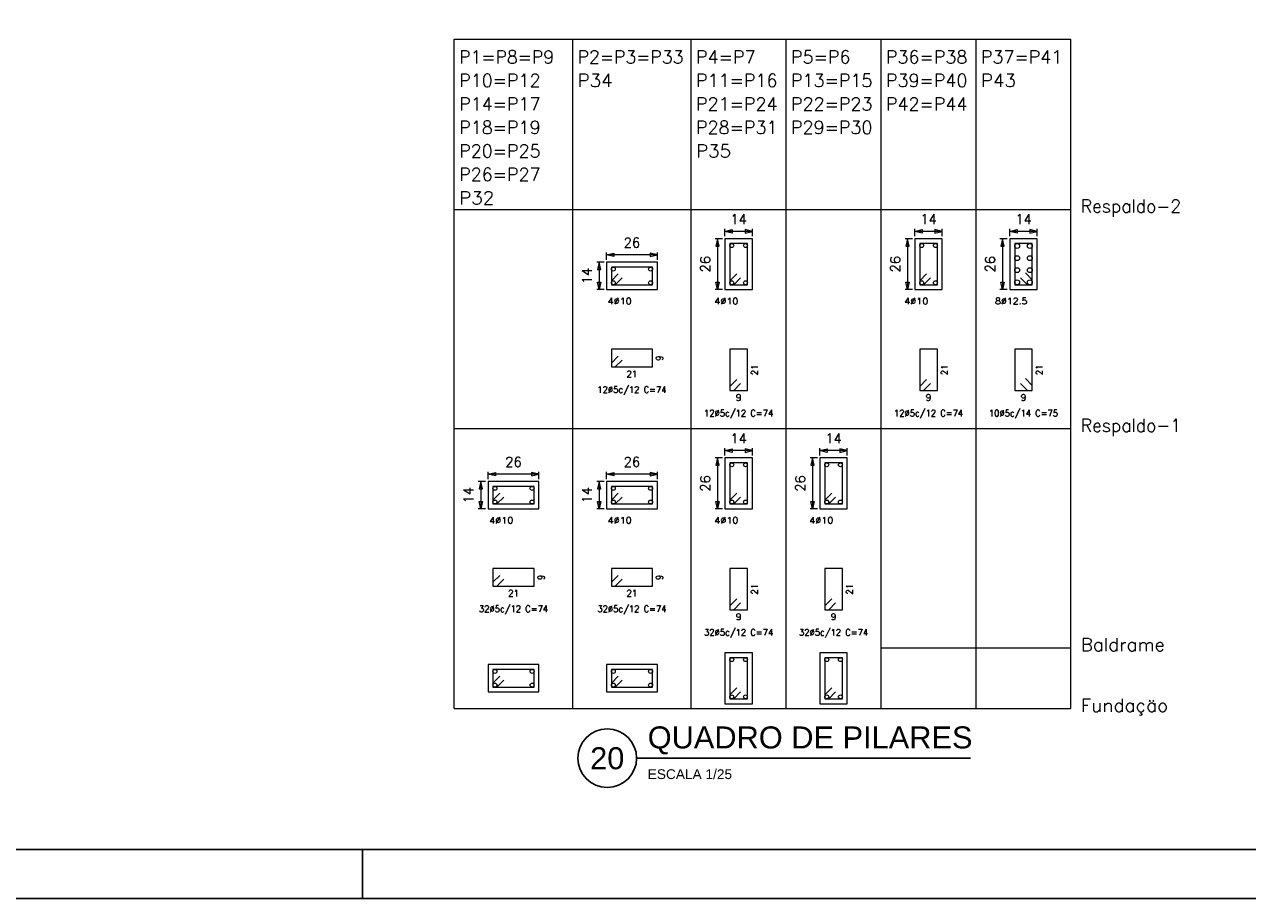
# Model space of a CAD drawing. Header units: millimetres. Extents: x -80 to 444, y 0 to 170.
# Tile 46 of 133: x 130 to 155, y 0 to 18. Entities that reach past the tile are written whole.
import ezdxf
from ezdxf.enums import TextEntityAlignment as Align

# ---------------------------------------------------------------- set-up
doc = ezdxf.new("R2010")
doc.units = ezdxf.units.MM
for name, color, linetype, lineweight in [('ARM_LONGITUDINAL', 3, 'Continuous', 0), ('ARM_TRANSVERSAL', 2, 'Continuous', 0), ('QUAD_LINHAS', 7, 'Continuous', 9), ('REF_REFERENCIAS', 8, 'Continuous', 15), ('SEC_BARRAS', 3, 'Continuous', 9), ('SEC_COTAS', 4, 'Continuous', 0), ('SEC_DIM_PILAR', 4, 'Continuous', 9), ('SEC_ESTRIBO', 2, 'Continuous', 9), ('SEC_SECAO', 1, 'Continuous', 9)]:
    doc.layers.add(name, color=color, linetype=linetype, lineweight=lineweight)
doc.styles.add('CYPETXT', font='romans', dxfattribs={"height": 0.2})
doc.styles.get("Standard").update_dxf_attribs({"font": 'arial.ttf'})

msp = doc.modelspace()

# ---------------------------------------------------------------- linework, layer by layer
at = {"color": 2}
msp.add_line((142.7034, 2.8668), (149.5252, 2.8668), dxfattribs=at)
at = {"color": 1}
msp.add_line((137.1, 0), (137.1, 1), dxfattribs=at)
at = {"color": 2}
msp.add_lwpolyline([(90, 59.4), (90, 0), (174.1, 0), (174.1, 59.4)], close=True, dxfattribs=at)
at = {"color": 6}
msp.add_lwpolyline([(92.5, 58.4), (92.5, 1), (173.1, 1), (173.1, 58.4)], close=True, dxfattribs=at)
at = {"color": 2}
msp.add_circle((142.1034, 2.8668), 0.6, dxfattribs=at)
at = {"layer": 'QUAD_LINHAS'}
for p, q in [((138.9783, 14.0811), (138.9783, 17.5611)), ((138.9783, 17.5611), (141.3983, 17.5611)), ((141.3983, 14.0811), (141.3983, 17.5611)), ((141.3983, 17.5611), (143.8183, 17.5611)), ((143.8183, 14.0811), (143.8183, 17.5611)), ((143.8183, 17.5611), (145.7583, 17.5611)), ((145.7583, 14.0811), (145.7583, 17.5611)), ((145.7583, 17.5611), (147.6983, 17.5611)), ((147.6983, 14.0811), (147.6983, 17.5611)), ((147.6983, 17.5611), (149.6383, 17.5611)), ((149.6383, 14.0811), (149.6383, 17.5611)), ((149.6383, 17.5611), (151.5783, 17.5611)), ((151.5783, 14.0811), (151.5783, 17.5611)), ((138.9783, 9.6011), (138.9783, 14.0811)), ((138.9783, 14.0811), (141.3983, 14.0811)), ((141.3983, 9.6011), (141.3983, 14.0811)), ((141.3983, 14.0811), (143.8183, 14.0811)), ((143.8183, 9.6011), (143.8183, 14.0811)), ((143.8183, 14.0811), (145.7583, 14.0811)), ((145.7583, 9.6011), (145.7583, 14.0811)), ((145.7583, 14.0811), (147.6983, 14.0811)), ((147.6983, 9.6011), (147.6983, 14.0811)), ((147.6983, 14.0811), (149.6383, 14.0811)), ((149.6383, 9.6011), (149.6383, 14.0811)), ((149.6383, 14.0811), (151.5783, 14.0811)), ((151.5783, 9.6011), (151.5783, 14.0811)), ((138.9783, 5.1211), (138.9783, 9.6011)), ((138.9783, 9.6011), (141.3983, 9.6011)), ((141.3983, 5.1211), (141.3983, 9.6011)), ((141.3983, 9.6011), (143.8183, 9.6011)), ((143.8183, 5.1211), (143.8183, 9.6011)), ((143.8183, 9.6011), (145.7583, 9.6011)), ((145.7583, 5.1211), (145.7583, 9.6011)), ((145.7583, 9.6011), (147.6983, 9.6011)), ((147.6983, 5.1211), (147.6983, 9.6011)), ((147.6983, 9.6011), (149.6383, 9.6011)), ((149.6383, 5.1211), (149.6383, 9.6011)), ((149.6383, 9.6011), (151.5783, 9.6011)), ((151.5783, 5.1211), (151.5783, 9.6011)), ((138.9783, 3.8811), (138.9783, 5.1211)), ((141.3983, 3.8811), (141.3983, 5.1211)), ((143.8183, 3.8811), (143.8183, 5.1211)), ((145.7583, 3.8811), (145.7583, 5.1211)), ((147.6983, 3.8811), (147.6983, 5.1211)), ((147.6983, 5.1211), (149.6383, 5.1211)), ((149.6383, 3.8811), (149.6383, 5.1211)), ((149.6383, 5.1211), (151.5783, 5.1211)), ((151.5783, 3.8811), (151.5783, 5.1211))]:
    msp.add_line(p, q, dxfattribs=at)
msp.add_lwpolyline([(138.9783, 3.8811), (141.3983, 3.8811), (143.8183, 3.8811), (145.7583, 3.8811), (147.6983, 3.8811), (149.6383, 3.8811), (151.5783, 3.8811)], dxfattribs=at)
at = {"layer": 'SEC_BARRAS'}
for centre, radius in [((144.6483, 13.3411), 0.04), ((144.9283, 13.3411), 0.04), ((148.5283, 13.3411), 0.04), ((148.8083, 13.3411), 0.04), ((150.4783, 13.3311), 0.05), ((150.7383, 13.3311), 0.05), ((150.4783, 13.0844), 0.05), ((150.7383, 13.0844), 0.05), ((142.2283, 12.8611), 0.04), ((142.9883, 12.8611), 0.04), ((150.4783, 12.8378), 0.05), ((150.7383, 12.8378), 0.05), ((142.2283, 12.5811), 0.04), ((142.9883, 12.5811), 0.04), ((144.6483, 12.5811), 0.04), ((144.9283, 12.5811), 0.04), ((148.5283, 12.5811), 0.04), ((148.8083, 12.5811), 0.04), ((150.4783, 12.5911), 0.05), ((150.7383, 12.5911), 0.05), ((144.6483, 8.8611), 0.04), ((144.9283, 8.8611), 0.04), ((146.5883, 8.8611), 0.04), ((146.8683, 8.8611), 0.04), ((139.8083, 8.3811), 0.04), ((140.5683, 8.3811), 0.04), ((142.2283, 8.3811), 0.04), ((142.9883, 8.3811), 0.04), ((139.8083, 8.1011), 0.04), ((140.5683, 8.1011), 0.04), ((142.2283, 8.1011), 0.04), ((142.9883, 8.1011), 0.04), ((144.6483, 8.1011), 0.04), ((144.9283, 8.1011), 0.04), ((146.5883, 8.1011), 0.04), ((146.8683, 8.1011), 0.04), ((144.6483, 4.8811), 0.04), ((144.9283, 4.8811), 0.04), ((146.5883, 4.8811), 0.04), ((146.8683, 4.8811), 0.04), ((139.8083, 4.6411), 0.04), ((140.5683, 4.6411), 0.04), ((142.2283, 4.6411), 0.04), ((142.9883, 4.6411), 0.04), ((139.8083, 4.3611), 0.04), ((140.5683, 4.3611), 0.04), ((142.2283, 4.3611), 0.04), ((142.9883, 4.3611), 0.04), ((144.6483, 4.1211), 0.04), ((144.9283, 4.1211), 0.04), ((146.5883, 4.1211), 0.04), ((146.8683, 4.1211), 0.04)]:
    msp.add_circle(centre, radius, dxfattribs=at)
at = {"layer": 'SEC_COTAS'}
for p, q in [((144.5083, 13.5311), (144.5083, 13.6811)), ((145.0683, 13.6311), (144.5083, 13.6311)), ((145.0683, 13.5311), (145.0683, 13.6811)), ((148.3883, 13.5311), (148.3883, 13.6811)), ((148.9483, 13.6311), (148.3883, 13.6311)), ((148.9483, 13.5311), (148.9483, 13.6811)), ((150.3283, 13.5311), (150.3283, 13.6811)), ((150.8883, 13.6311), (150.3283, 13.6311)), ((150.8883, 13.5311), (150.8883, 13.6811)), ((144.4583, 13.4811), (144.3083, 13.4811)), ((144.3583, 13.4811), (144.3583, 12.4411)), ((148.3383, 13.4811), (148.1883, 13.4811)), ((148.2383, 13.4811), (148.2383, 12.4411)), ((150.2783, 13.4811), (150.1283, 13.4811)), ((150.1783, 13.4811), (150.1783, 12.4411)), ((142.0383, 13.0011), (141.8883, 13.0011)), ((141.9383, 13.0011), (141.9383, 12.4411)), ((142.0883, 13.0511), (142.0883, 13.2011)), ((143.1283, 13.1511), (142.0883, 13.1511)), ((143.1283, 13.0511), (143.1283, 13.2011)), ((142.0383, 12.4411), (141.8883, 12.4411)), ((144.4583, 12.4411), (144.3083, 12.4411)), ((148.3383, 12.4411), (148.1883, 12.4411)), ((150.2783, 12.4411), (150.1283, 12.4411)), ((144.4583, 9.0011), (144.3083, 9.0011)), ((144.3583, 9.0011), (144.3583, 7.9611)), ((144.5083, 9.0511), (144.5083, 9.2011)), ((145.0683, 9.1511), (144.5083, 9.1511)), ((145.0683, 9.0511), (145.0683, 9.2011)), ((146.3983, 9.0011), (146.2483, 9.0011)), ((146.2983, 9.0011), (146.2983, 7.9611)), ((146.4483, 9.0511), (146.4483, 9.2011)), ((147.0083, 9.1511), (146.4483, 9.1511)), ((147.0083, 9.0511), (147.0083, 9.2011)), ((139.6183, 8.5211), (139.4683, 8.5211)), ((139.5183, 8.5211), (139.5183, 7.9611)), ((139.6683, 8.5711), (139.6683, 8.7211)), ((140.7083, 8.6711), (139.6683, 8.6711)), ((140.7083, 8.5711), (140.7083, 8.7211)), ((142.0383, 8.5211), (141.8883, 8.5211)), ((141.9383, 8.5211), (141.9383, 7.9611)), ((142.0883, 8.5711), (142.0883, 8.7211)), ((143.1283, 8.6711), (142.0883, 8.6711)), ((143.1283, 8.5711), (143.1283, 8.7211)), ((139.6183, 7.9611), (139.4683, 7.9611)), ((142.0383, 7.9611), (141.8883, 7.9611)), ((144.4583, 7.9611), (144.3083, 7.9611)), ((146.3983, 7.9611), (146.2483, 7.9611))]:
    msp.add_line(p, q, dxfattribs=at)
for points in [[(144.5083, 13.6311), (144.6583, 13.6661), (144.6583, 13.5961), (144.5083, 13.6311)], [(145.0683, 13.6311), (144.9183, 13.6661), (144.9183, 13.5961), (145.0683, 13.6311)], [(148.3883, 13.6311), (148.5383, 13.6661), (148.5383, 13.5961), (148.3883, 13.6311)], [(148.9483, 13.6311), (148.7983, 13.6661), (148.7983, 13.5961), (148.9483, 13.6311)], [(150.3283, 13.6311), (150.4783, 13.6661), (150.4783, 13.5961), (150.3283, 13.6311)], [(150.8883, 13.6311), (150.7383, 13.6661), (150.7383, 13.5961), (150.8883, 13.6311)], [(144.3583, 13.4811), (144.3233, 13.3311), (144.3933, 13.3311), (144.3583, 13.4811)], [(148.2383, 13.4811), (148.2033, 13.3311), (148.2733, 13.3311), (148.2383, 13.4811)], [(150.1783, 13.4811), (150.1433, 13.3311), (150.2133, 13.3311), (150.1783, 13.4811)], [(141.9383, 13.0011), (141.9033, 12.8511), (141.9733, 12.8511), (141.9383, 13.0011)], [(142.0883, 13.1511), (142.2383, 13.1861), (142.2383, 13.1161), (142.0883, 13.1511)], [(143.1283, 13.1511), (142.9783, 13.1861), (142.9783, 13.1161), (143.1283, 13.1511)], [(141.9383, 12.4411), (141.9033, 12.5911), (141.9733, 12.5911), (141.9383, 12.4411)], [(144.3583, 12.4411), (144.3233, 12.5911), (144.3933, 12.5911), (144.3583, 12.4411)], [(148.2383, 12.4411), (148.2033, 12.5911), (148.2733, 12.5911), (148.2383, 12.4411)], [(150.1783, 12.4411), (150.1433, 12.5911), (150.2133, 12.5911), (150.1783, 12.4411)], [(144.3583, 9.0011), (144.3233, 8.8511), (144.3933, 8.8511), (144.3583, 9.0011)], [(144.5083, 9.1511), (144.6583, 9.1861), (144.6583, 9.1161), (144.5083, 9.1511)], [(145.0683, 9.1511), (144.9183, 9.1861), (144.9183, 9.1161), (145.0683, 9.1511)], [(146.2983, 9.0011), (146.2633, 8.8511), (146.3333, 8.8511), (146.2983, 9.0011)], [(146.4483, 9.1511), (146.5983, 9.1861), (146.5983, 9.1161), (146.4483, 9.1511)], [(147.0083, 9.1511), (146.8583, 9.1861), (146.8583, 9.1161), (147.0083, 9.1511)], [(139.5183, 8.5211), (139.4833, 8.3711), (139.5533, 8.3711), (139.5183, 8.5211)], [(139.6683, 8.6711), (139.8183, 8.7061), (139.8183, 8.6361), (139.6683, 8.6711)], [(140.7083, 8.6711), (140.5583, 8.7061), (140.5583, 8.6361), (140.7083, 8.6711)], [(141.9383, 8.5211), (141.9033, 8.3711), (141.9733, 8.3711), (141.9383, 8.5211)], [(142.0883, 8.6711), (142.2383, 8.7061), (142.2383, 8.6361), (142.0883, 8.6711)], [(143.1283, 8.6711), (142.9783, 8.7061), (142.9783, 8.6361), (143.1283, 8.6711)], [(139.5183, 7.9611), (139.4833, 8.1111), (139.5533, 8.1111), (139.5183, 7.9611)], [(141.9383, 7.9611), (141.9033, 8.1111), (141.9733, 8.1111), (141.9383, 7.9611)], [(144.3583, 7.9611), (144.3233, 8.1111), (144.3933, 8.1111), (144.3583, 7.9611)], [(146.2983, 7.9611), (146.2633, 8.1111), (146.3333, 8.1111), (146.2983, 7.9611)]]:
    msp.add_lwpolyline(points, close=True, dxfattribs=at)
at = {"layer": 'SEC_ESTRIBO'}
for p, q in [((142.1883, 12.6211), (142.3297, 12.7625)), ((144.6083, 12.6211), (144.7497, 12.7625)), ((148.4883, 12.6211), (148.6297, 12.7625)), ((150.7883, 12.6411), (150.6468, 12.7825)), ((142.2683, 12.5411), (142.4097, 12.6825)), ((144.6883, 12.5411), (144.8297, 12.6825)), ((148.5683, 12.5411), (148.7097, 12.6825)), ((150.6883, 12.5411), (150.5468, 12.6825)), ((142.1883, 10.9411), (142.3297, 11.0825)), ((142.2683, 10.8611), (142.4097, 11.0025)), ((144.6083, 10.4611), (144.7497, 10.6025)), ((144.6883, 10.3811), (144.8297, 10.5225)), ((148.4883, 10.4611), (148.6297, 10.6025)), ((148.5683, 10.3811), (148.7097, 10.5225)), ((150.6883, 10.3811), (150.5468, 10.5225)), ((150.7883, 10.4811), (150.6468, 10.6225)), ((139.7683, 8.1411), (139.9097, 8.2825)), ((142.1883, 8.1411), (142.3297, 8.2825)), ((144.6083, 8.1411), (144.7497, 8.2825)), ((146.5483, 8.1411), (146.6897, 8.2825)), ((139.8483, 8.0611), (139.9897, 8.2025)), ((142.2683, 8.0611), (142.4097, 8.2025)), ((144.6883, 8.0611), (144.8297, 8.2025)), ((146.6283, 8.0611), (146.7697, 8.2025)), ((139.7683, 6.4611), (139.9097, 6.6025)), ((139.8483, 6.3811), (139.9897, 6.5225)), ((142.1883, 6.4611), (142.3297, 6.6025)), ((142.2683, 6.3811), (142.4097, 6.5225)), ((144.6083, 5.9811), (144.7497, 6.1225)), ((144.6883, 5.9011), (144.8297, 6.0425)), ((146.5483, 5.9811), (146.6897, 6.1225)), ((146.6283, 5.9011), (146.7697, 6.0425)), ((139.7683, 4.4011), (139.9097, 4.5425)), ((142.1883, 4.4011), (142.3297, 4.5425)), ((139.8483, 4.3211), (139.9897, 4.4625)), ((142.2683, 4.3211), (142.4097, 4.4625)), ((144.6083, 4.1611), (144.7497, 4.3025)), ((146.5483, 4.1611), (146.6897, 4.3025)), ((144.6883, 4.0811), (144.8297, 4.2225)), ((146.6283, 4.0811), (146.7697, 4.2225))]:
    msp.add_line(p, q, dxfattribs=at)
for points in [[(144.6083, 12.5411), (144.9683, 12.5411), (144.9683, 13.3811), (144.6083, 13.3811), (144.6083, 12.5411)], [(148.4883, 12.5411), (148.8483, 12.5411), (148.8483, 13.3811), (148.4883, 13.3811), (148.4883, 12.5411)], [(150.7883, 12.5411), (150.7883, 13.3811), (150.4283, 13.3811), (150.4283, 12.5411), (150.7883, 12.5411)], [(142.1883, 12.5411), (143.0283, 12.5411), (143.0283, 12.9011), (142.1883, 12.9011), (142.1883, 12.5411)], [(142.1883, 10.8611), (143.0283, 10.8611), (143.0283, 11.2211), (142.1883, 11.2211), (142.1883, 10.8611)], [(144.6083, 10.3811), (144.9683, 10.3811), (144.9683, 11.2211), (144.6083, 11.2211), (144.6083, 10.3811)], [(148.4883, 10.3811), (148.8483, 10.3811), (148.8483, 11.2211), (148.4883, 11.2211), (148.4883, 10.3811)], [(150.7883, 10.3811), (150.7883, 11.2211), (150.4283, 11.2211), (150.4283, 10.3811), (150.7883, 10.3811)], [(144.6083, 8.0611), (144.9683, 8.0611), (144.9683, 8.9011), (144.6083, 8.9011), (144.6083, 8.0611)], [(146.5483, 8.0611), (146.9083, 8.0611), (146.9083, 8.9011), (146.5483, 8.9011), (146.5483, 8.0611)], [(139.7683, 8.0611), (140.6083, 8.0611), (140.6083, 8.4211), (139.7683, 8.4211), (139.7683, 8.0611)], [(142.1883, 8.0611), (143.0283, 8.0611), (143.0283, 8.4211), (142.1883, 8.4211), (142.1883, 8.0611)], [(139.7683, 6.3811), (140.6083, 6.3811), (140.6083, 6.7411), (139.7683, 6.7411), (139.7683, 6.3811)], [(142.1883, 6.3811), (143.0283, 6.3811), (143.0283, 6.7411), (142.1883, 6.7411), (142.1883, 6.3811)], [(144.6083, 5.9011), (144.9683, 5.9011), (144.9683, 6.7411), (144.6083, 6.7411), (144.6083, 5.9011)], [(146.5483, 5.9011), (146.9083, 5.9011), (146.9083, 6.7411), (146.5483, 6.7411), (146.5483, 5.9011)], [(144.6083, 4.0811), (144.9683, 4.0811), (144.9683, 4.9211), (144.6083, 4.9211), (144.6083, 4.0811)], [(146.5483, 4.0811), (146.9083, 4.0811), (146.9083, 4.9211), (146.5483, 4.9211), (146.5483, 4.0811)], [(139.7683, 4.3211), (140.6083, 4.3211), (140.6083, 4.6811), (139.7683, 4.6811), (139.7683, 4.3211)], [(142.1883, 4.3211), (143.0283, 4.3211), (143.0283, 4.6811), (142.1883, 4.6811), (142.1883, 4.3211)]]:
    msp.add_lwpolyline(points, close=True, dxfattribs=at)
at = {"layer": 'SEC_SECAO'}
for points in [[(144.5083, 12.4411), (145.0683, 12.4411), (145.0683, 13.4811), (144.5083, 13.4811), (144.5083, 12.4411)], [(148.3883, 12.4411), (148.9483, 12.4411), (148.9483, 13.4811), (148.3883, 13.4811), (148.3883, 12.4411)], [(150.3283, 12.4411), (150.8883, 12.4411), (150.8883, 13.4811), (150.3283, 13.4811), (150.3283, 12.4411)], [(142.0883, 12.4411), (143.1283, 12.4411), (143.1283, 13.0011), (142.0883, 13.0011), (142.0883, 12.4411)], [(144.5083, 7.9611), (145.0683, 7.9611), (145.0683, 9.0011), (144.5083, 9.0011), (144.5083, 7.9611)], [(146.4483, 7.9611), (147.0083, 7.9611), (147.0083, 9.0011), (146.4483, 9.0011), (146.4483, 7.9611)], [(139.6683, 7.9611), (140.7083, 7.9611), (140.7083, 8.5211), (139.6683, 8.5211), (139.6683, 7.9611)], [(142.0883, 7.9611), (143.1283, 7.9611), (143.1283, 8.5211), (142.0883, 8.5211), (142.0883, 7.9611)], [(144.5083, 3.9811), (145.0683, 3.9811), (145.0683, 5.0211), (144.5083, 5.0211), (144.5083, 3.9811)], [(146.4483, 3.9811), (147.0083, 3.9811), (147.0083, 5.0211), (146.4483, 5.0211), (146.4483, 3.9811)], [(139.6683, 4.2211), (140.7083, 4.2211), (140.7083, 4.7811), (139.6683, 4.7811), (139.6683, 4.2211)], [(142.0883, 4.2211), (143.1283, 4.2211), (143.1283, 4.7811), (142.0883, 4.7811), (142.0883, 4.2211)]]:
    msp.add_lwpolyline(points, close=True, dxfattribs=at)

# ---------------------------------------------------------------- texts
at = {"color": 6}
msp.add_text('QUADRO DE PILARES', height=0.45, dxfattribs=at).set_placement((142.9304, 3.0668))
msp.add_text('20', height=0.45, dxfattribs=at).set_placement((142.1034, 2.8668), align=Align.MIDDLE)
at = {"color": 2}
msp.add_text('ESCALA 1/25', height=0.2, dxfattribs=at).set_placement((142.9304, 2.4412))
at = {"layer": 'ARM_LONGITUDINAL', "style": 'CYPETXT'}
for s, width, p, p2 in [('4%%c10', 1.019605, (142.1123, 12.1411), (142.6043, 12.1411)), ('4%%c10', 1.019605, (144.2923, 12.1411), (144.7843, 12.1411)), ('4%%c10', 1.019605, (148.1723, 12.1411), (148.6643, 12.1411)), ('8%%c12.5', 0.98066, (150.0283, 12.1411), (150.6883, 12.1411)), ('4%%c10', 1.019605, (139.6923, 7.6611), (140.1843, 7.6611)), ('4%%c10', 1.019605, (142.1123, 7.6611), (142.6043, 7.6611)), ('4%%c10', 1.019605, (144.2923, 7.6611), (144.7843, 7.6611)), ('4%%c10', 1.019605, (146.2323, 7.6611), (146.7243, 7.6611))]:
    msp.add_text(s, height=0.13333, dxfattribs=dict(at, width=width)).set_placement(p, p2, align=Align.FIT)
at = {"layer": 'ARM_TRANSVERSAL', "style": 'CYPETXT'}
for s, height, width, p, p2 in [('9', 0.1333, 1.1025, (143.2383, 10.9851), (143.2383, 11.0971)), ('21', 0.13333, 1.138065, (145.1783, 10.6891), (145.1783, 10.9131)), ('21', 0.13333, 1.138065, (149.0583, 10.6891), (149.0583, 10.9131)), ('21', 0.13333, 1.138065, (150.9983, 10.6891), (150.9983, 10.9131)), ('9', 0.1333, 1.1025, (140.8183, 6.5051), (140.8183, 6.6171)), ('9', 0.1333, 1.1025, (143.2383, 6.5051), (143.2383, 6.6171)), ('21', 0.13333, 1.138065, (145.1783, 6.2091), (145.1783, 6.4331)), ('21', 0.13333, 1.138065, (147.1183, 6.2091), (147.1183, 6.4331))]:
    msp.add_text(s, height=height, rotation=90, dxfattribs=dict(at, width=width)).set_placement(p, p2, align=Align.FIT)
for s, height, width, p, p2 in [('21', 0.13333, 1.138065, (142.4963, 10.6511), (142.7203, 10.6511)), ('12%%c5c/12 C=74', 0.133333, 0.839208, (141.9023, 10.3311), (143.3143, 10.3311)), ('9', 0.1333, 1.1025, (144.7323, 10.1711), (144.8443, 10.1711)), ('9', 0.1333, 1.1025, (148.6123, 10.1711), (148.7243, 10.1711)), ('9', 0.1333, 1.1025, (150.5523, 10.1711), (150.6643, 10.1711)), ('12%%c5c/12 C=74', 0.133333, 0.839208, (144.0823, 9.8511), (145.4943, 9.8511)), ('12%%c5c/12 C=74', 0.133333, 0.839208, (147.9623, 9.8511), (149.3743, 9.8511)), ('10%%c5c/14 C=75', 0.133333, 0.842386, (149.9023, 9.8511), (151.3143, 9.8511)), ('21', 0.13333, 1.138065, (140.0763, 6.1711), (140.3003, 6.1711)), ('21', 0.13333, 1.138065, (142.4963, 6.1711), (142.7203, 6.1711)), ('32%%c5c/12 C=74', 0.133333, 0.839208, (139.4823, 5.8511), (140.8943, 5.8511)), ('32%%c5c/12 C=74', 0.133333, 0.839208, (141.9023, 5.8511), (143.3143, 5.8511)), ('9', 0.1333, 1.1025, (144.7323, 5.6911), (144.8443, 5.6911)), ('9', 0.1333, 1.1025, (146.6723, 5.6911), (146.7843, 5.6911)), ('32%%c5c/12 C=74', 0.133333, 0.839208, (144.0823, 5.3711), (145.4943, 5.3711)), ('32%%c5c/12 C=74', 0.133333, 0.839208, (146.0223, 5.3711), (147.4343, 5.3711))]:
    msp.add_text(s, height=height, dxfattribs=dict(at, width=width)).set_placement(p, p2, align=Align.FIT)
at = {"layer": 'REF_REFERENCIAS', "style": 'CYPETXT'}
for s, width, p, p2 in [('P1=P8=P9', 0.893421, (139.0783, 17.0611), (141.0183, 17.0611)), ('P2=P3=P33', 0.887578, (141.4983, 17.0611), (143.6623, 17.0611)), ('P4=P7', 0.912, (143.9183, 17.0611), (145.1343, 17.0611)), ('P5=P6', 0.912, (145.8583, 17.0611), (147.0743, 17.0611)), ('P36=P38', 0.903724, (147.7983, 17.0611), (149.4623, 17.0611)), ('P37=P41', 0.942734, (149.7383, 17.0611), (151.4023, 17.0611)), ('P10=P12', 0.903724, (139.0783, 16.5811), (140.7423, 16.5811)), ('P34', 0.955678, (141.4983, 16.5811), (142.2143, 16.5811)), ('P11=P16', 0.903724, (143.9183, 16.5811), (145.5823, 16.5811)), ('P13=P15', 0.903724, (145.8583, 16.5811), (147.5223, 16.5811)), ('P39=P40', 0.903724, (147.7983, 16.5811), (149.4623, 16.5811)), ('P43', 0.972155, (149.7383, 16.5811), (150.4543, 16.5811)), ('P14=P17', 0.903724, (139.0783, 16.1011), (140.7423, 16.1011)), ('P21=P24', 0.897534, (143.9183, 16.1011), (145.5823, 16.1011)), ('P22=P23', 0.903724, (145.8583, 16.1011), (147.5223, 16.1011)), ('P42=P44', 0.897534, (147.7983, 16.1011), (149.4623, 16.1011)), ('P18=P19', 0.91, (139.0783, 15.6211), (140.7423, 15.6211)), ('P28=P31', 0.942734, (143.9183, 15.6211), (145.5823, 15.6211)), ('P29=P30', 0.903724, (145.8583, 15.6211), (147.5223, 15.6211)), ('P20=P25', 0.903724, (139.0783, 15.1411), (140.7423, 15.1411)), ('P35', 0.972155, (143.9183, 15.1411), (144.6343, 15.1411)), ('P26=P27', 0.903724, (139.0783, 14.6611), (140.7423, 14.6611)), ('P32', 0.972155, (139.0783, 14.1811), (139.7943, 14.1811)), ('Respaldo-2', 0.883033, (151.7783, 14.0144), (153.8303, 14.0144)), ('Respaldo-1', 0.912966, (151.7783, 9.5344), (153.8303, 9.5344)), ('Baldrame', 0.940625, (151.7783, 5.0544), (153.4983, 5.0544)), ('Fundaçäo', 0.957857, (151.7783, 3.8144), (153.5663, 3.8144))]:
    msp.add_text(s, height=0.26667, dxfattribs=dict(at, width=width)).set_placement(p, p2, align=Align.FIT)
at = {"layer": 'SEC_DIM_PILAR', "style": 'CYPETXT'}
for s, width, p, p2 in [('14', 0.928421, (144.6203, 13.7811), (144.9563, 13.7811)), ('14', 0.928421, (148.5003, 13.7811), (148.8363, 13.7811)), ('14', 0.928421, (150.4403, 13.7811), (150.7763, 13.7811)), ('26', 0.953514, (142.4403, 13.3011), (142.7763, 13.3011)), ('14', 0.928421, (144.6203, 9.3011), (144.9563, 9.3011)), ('14', 0.928421, (146.5603, 9.3011), (146.8963, 9.3011)), ('26', 0.953514, (140.0203, 8.8211), (140.3563, 8.8211)), ('26', 0.953514, (142.4403, 8.8211), (142.7763, 8.8211))]:
    msp.add_text(s, height=0.2, dxfattribs=dict(at, width=width)).set_placement(p, p2, align=Align.FIT)
for s, width, p, p2 in [('26', 0.953514, (144.2083, 12.7931), (144.2083, 13.1291)), ('26', 0.953514, (148.0883, 12.7931), (148.0883, 13.1291)), ('26', 0.953514, (150.0283, 12.7931), (150.0283, 13.1291)), ('14', 0.928421, (141.7883, 12.5531), (141.7883, 12.8891)), ('26', 0.953514, (144.2083, 8.3131), (144.2083, 8.6491)), ('26', 0.953514, (146.1483, 8.3131), (146.1483, 8.6491)), ('14', 0.928421, (139.3683, 8.0731), (139.3683, 8.4091)), ('14', 0.928421, (141.7883, 8.0731), (141.7883, 8.4091))]:
    msp.add_text(s, height=0.2, rotation=90, dxfattribs=dict(at, width=width)).set_placement(p, p2, align=Align.FIT)

doc.saveas('drawing.dxf')
